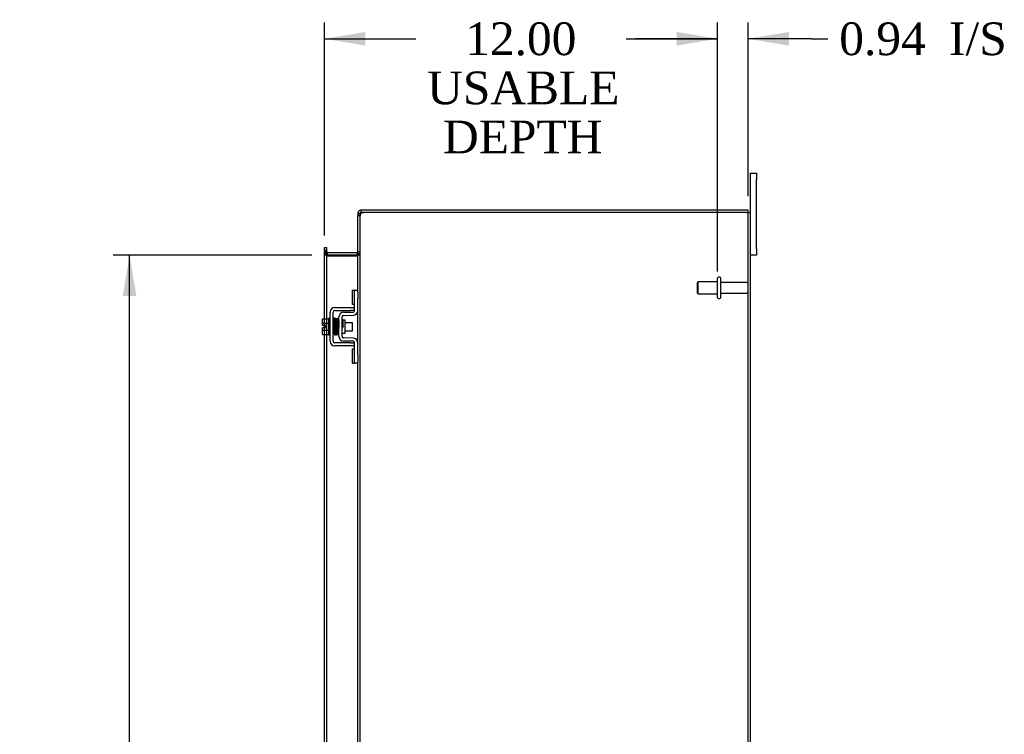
# Model space of a CAD drawing. Header units: inches. Extents: x 18 to 235, y 8 to 157.
# Tile 6 of 9: x 137 to 167, y 88 to 110. Entities that reach past the tile are written whole.
import ezdxf
from ezdxf.enums import TextEntityAlignment as Align

# ---------------------------------------------------------------- set-up
doc = ezdxf.new("R2010")
doc.units = ezdxf.units.IN
doc.header["$MEASUREMENT"] = 0
for name, color, linetype in [('COM42667', 7, 'CONTINUOUS'), ('COM42780', 7, 'CONTINUOUS'), ('COM48463', 7, 'CONTINUOUS'), ('COM70236-3', 7, 'CONTINUOUS'), ('DEFAULT', 7, 'CONTINUOUS'), ('FET07710', 7, 'CONTINUOUS'), ('SCC19011', 7, 'CONTINUOUS'), ('SPR20265', 7, 'CONTINUOUS'), ('STD26094', 7, 'CONTINUOUS'), ('WAF25035', 7, 'CONTINUOUS')]:
    doc.layers.add(name, color=color, linetype=linetype)
doc.styles.add('SEACAD_TIMES_NEW_ROMAN', font='times.ttf')

# ---------------------------------------------------------------- blocks, each defined once
blk = doc.blocks.new('GDIMGGROUP13')
at = {"layer": 'DEFAULT', "linetype": 'Continuous'}
for points in [[(147.324, 109.455), (146.074, 109.247), (147.324, 109.038)], [(156.828, 109.455), (156.828, 109.038), (158.078, 109.247)]]:
    blk.add_hatch(color=136, dxfattribs=at).paths.add_polyline_path(points)
at = {"layer": 'DEFAULT', "color": 136, "linetype": 'Continuous'}
for p, q in [((146.074, 103.234), (146.074, 109.747)), ((158.078, 102.139), (158.078, 109.747)), ((146.074, 109.247), (148.858, 109.247)), ((155.293, 109.247), (158.078, 109.247))]:
    blk.add_line(p, q, dxfattribs=at)
at = {"layer": 'DEFAULT', "color": 136, "linetype": 'Continuous', "style": 'SEACAD_TIMES_NEW_ROMAN'}
for s, p in [('12.00', (150.37, 109.747)), ('USABLE', (149.208, 108.247)), ('DEPTH', (149.694, 106.747))]:
    blk.add_text(s, height=1, dxfattribs=at).set_placement(p, align=Align.TOP_LEFT)
blk = doc.blocks.new('GDIMGGROUP20')
at = {"layer": 'DEFAULT', "linetype": 'Continuous'}
for points in [[(139.91, 101.389), (140.327, 101.389), (140.118, 102.639)], [(139.91, 58.639), (140.118, 57.389), (140.327, 58.639)]]:
    blk.add_hatch(color=136, dxfattribs=at).paths.add_polyline_path(points)
at = {"layer": 'DEFAULT', "color": 136, "linetype": 'Continuous'}
for p, q in [((145.682, 102.639), (139.618, 102.639)), ((140.118, 81.733), (140.118, 102.639)), ((140.118, 57.389), (140.118, 78.024)), ((145.682, 57.389), (139.618, 57.389))]:
    blk.add_line(p, q, dxfattribs=at)
at = {"layer": 'DEFAULT', "color": 136, "linetype": 'Continuous', "style": 'SEACAD_TIMES_NEW_ROMAN'}
for s, p in [('45.25', (138.412, 81.383)), ('OPENING ', (136.682, 79.883))]:
    blk.add_text(s, height=1, dxfattribs=at).set_placement(p, align=Align.TOP_LEFT)
blk = doc.blocks.new('GDIMGGROUP27')
at = {"layer": 'DEFAULT', "linetype": 'Continuous'}
for points in [[(156.828, 109.455), (156.828, 109.038), (158.078, 109.247)], [(160.265, 109.455), (159.015, 109.247), (160.265, 109.038)]]:
    blk.add_hatch(color=136, dxfattribs=at).paths.add_polyline_path(points)
at = {"layer": 'DEFAULT', "color": 136, "linetype": 'Continuous'}
for p, q in [((158.078, 102.139), (158.078, 109.747)), ((159.015, 104.442), (159.015, 109.747)), ((158.078, 109.247), (155.578, 109.247)), ((160.947, 109.247), (159.015, 109.247)), ((160.947, 109.247), (161.447, 109.247))]:
    blk.add_line(p, q, dxfattribs=at)
at = {"layer": 'DEFAULT', "color": 136, "linetype": 'Continuous', "style": 'SEACAD_TIMES_NEW_ROMAN'}
for s, p in [('I/S', (165.151, 109.747)), ('0.94', (161.797, 109.747))]:
    blk.add_text(s, height=1, dxfattribs=at).set_placement(p, align=Align.TOP_LEFT)

msp = doc.modelspace()

# ---------------------------------------------------------------- linework, layer by layer
at = {"layer": 'COM42667', "color": 7}
for p, q in [((146.241, 100.006), (146.241, 100.898)), ((146.336, 100.006), (146.336, 100.898)), ((146.384, 101.041), (146.867, 101.041)), ((146.384, 100.946), (146.867, 100.946)), ((146.867, 101.041), (146.992, 101.041)), ((146.992, 100.946), (146.867, 100.946)), ((146.867, 99.958), (146.384, 99.958)), ((146.867, 99.863), (146.384, 99.863)), ((146.867, 99.958), (146.992, 99.958)), ((146.992, 99.863), (146.867, 99.863))]:
    msp.add_line(p, q, dxfattribs=at)
for centre, radius, start, end in [((146.384, 100.898), 0.143, 90, 180), ((146.384, 100.898), 0.048, 90, 180), ((146.384, 100.006), 0.143, 180, 270), ((146.384, 100.006), 0.048, 180, 270)]:
    msp.add_arc(centre, radius, start, end, dxfattribs=at)
at = {"layer": 'COM42780', "color": 7}
for p, q in [((146.927, 101.13), (146.927, 101.567)), ((146.927, 101.567), (146.978, 101.567)), ((146.992, 101.567), (146.978, 101.567)), ((146.992, 101.317), (146.992, 101.567)), ((146.992, 101.567), (147.087, 101.567)), ((147.087, 101.521), (147.087, 101.317)), ((146.978, 101.13), (146.927, 101.13)), ((146.978, 101.13), (146.992, 101.13)), ((146.992, 100.945), (146.992, 101.317)), ((147.087, 100.945), (147.087, 101.317)), ((146.655, 100.892), (146.945, 100.897)), ((146.657, 100.797), (146.946, 100.802)), ((146.515, 100.155), (146.515, 100.749)), ((146.61, 100.155), (146.61, 100.749)), ((146.705, 100.647), (146.638, 100.647)), ((146.705, 100.257), (146.705, 100.647)), ((146.61, 100.257), (146.705, 100.257)), ((146.945, 100.007), (146.655, 100.012)), ((146.946, 100.102), (146.657, 100.107)), ((146.992, 99.587), (146.992, 99.959)), ((147.087, 99.587), (147.087, 99.959)), ((146.927, 99.337), (146.927, 99.774)), ((146.927, 99.774), (146.978, 99.774)), ((146.992, 99.774), (146.978, 99.774)), ((146.992, 99.337), (146.992, 99.587)), ((147.087, 99.587), (147.087, 99.383)), ((146.927, 99.337), (146.978, 99.337)), ((146.978, 99.337), (146.992, 99.337)), ((147.087, 99.337), (146.992, 99.337))]:
    msp.add_line(p, q, dxfattribs=at)
for centre, radius, start, end in [((146.658, 100.749), 0.143, 91, 180), ((146.658, 100.749), 0.048, 91, 180), ((146.944, 100.945), 0.048, 271, 0), ((146.944, 100.945), 0.143, 271, 0), ((146.658, 100.155), 0.143, 180, 269), ((146.658, 100.155), 0.048, 180, 269), ((146.944, 99.959), 0.048, 0, 89), ((146.944, 99.959), 0.143, 0, 89)]:
    msp.add_arc(centre, radius, start, end, dxfattribs=at)
at = {"layer": 'COM48463', "color": 7}
for p, q in [((147.159, 103.837), (147.087, 103.837)), ((147.087, 101.521), (147.087, 103.837)), ((147.159, 103.837), (147.164, 103.869)), ((147.159, 56.191), (147.159, 103.837)), ((158.979, 103.942), (147.313, 103.942)), ((158.979, 103.942), (159.087, 103.942)), ((159.015, 56.086), (159.015, 103.942)), ((159.087, 56.086), (159.087, 103.942)), ((146.074, 102.774), (146.074, 102.734)), ((146.146, 102.774), (146.074, 102.774)), ((146.074, 100.693), (146.074, 102.734)), ((146.146, 102.699), (146.074, 102.699)), ((146.169, 102.614), (146.145, 102.614)), ((146.146, 102.734), (146.146, 102.774)), ((146.146, 100.693), (146.146, 102.734)), ((146.169, 102.614), (146.182, 102.614)), ((146.182, 102.614), (147.051, 102.614)), ((147.051, 102.614), (147.061, 102.614)), ((147.061, 102.614), (147.081, 102.614)), ((147.087, 102.688), (147.159, 102.688)), ((147.087, 99.959), (147.087, 100.945)), ((146.074, 100.486), (146.074, 100.693)), ((146.074, 100.418), (146.074, 100.486)), ((146.146, 100.211), (146.146, 100.693)), ((146.074, 100.211), (146.074, 100.418)), ((146.074, 86.101), (146.074, 100.211)), ((146.146, 86.116), (146.146, 100.211)), ((147.087, 81.083), (147.087, 99.383))]:
    msp.add_line(p, q, dxfattribs=at)
for centre, radius, start, end in [((147.134, 103.833), 0.0474, 129.5351, 175.4044), ((147.24, 103.699), 0.219, 101.9345, 128.5283), ((147.255, 103.837), 0.0962, 128.8912, 160.5605), ((147.313, 103.692), 0.25, 90, 118.1546), ((146.334, 102.706), 0.189, 182.2399, 209.1867), ((146.945, 102.696), 0.142, 324.6894, 356.6558)]:
    msp.add_arc(centre, radius, start, end, dxfattribs=at)
for points in [[(146.074, 102.699), (146.074, 102.692), (146.075, 102.685), (146.082, 102.671), (146.087, 102.663), (146.1, 102.649), (146.107, 102.642), (146.125, 102.628), (146.135, 102.621), (146.145, 102.614)], [(147.081, 102.614), (147.092, 102.62), (147.103, 102.626), (147.122, 102.639), (147.13, 102.645), (147.144, 102.657), (147.149, 102.663), (147.157, 102.676), (147.159, 102.682), (147.159, 102.688)]]:
    msp.add_open_spline(points, degree=3, knots=[0, 0, 0, 0, 0.25, 0.25, 0.5, 0.5, 0.75, 0.75, 1, 1, 1, 1], dxfattribs=at)
at = {"layer": 'COM70236-3', "color": 7}
for p, q in [((147.087, 103.906), (147.087, 103.837)), ((147.159, 103.906), (147.087, 103.906)), ((147.164, 103.925), (147.159, 103.906)), ((147.159, 103.906), (147.159, 103.837)), ((147.195, 103.942), (147.195, 104.014)), ((147.313, 104.014), (147.195, 104.014)), ((147.313, 103.942), (147.195, 103.942)), ((159.015, 104.014), (147.313, 104.014)), ((159.015, 103.942), (159.015, 104.014)), ((146.074, 102.869), (146.146, 102.869)), ((146.074, 102.798), (146.074, 102.869)), ((146.146, 102.798), (146.146, 102.869)), ((146.074, 102.774), (146.074, 102.798)), ((146.146, 102.747), (146.074, 102.747)), ((146.151, 102.662), (146.145, 102.645)), ((146.146, 102.774), (146.146, 102.798)), ((146.169, 102.713), (146.151, 102.662)), ((147.051, 102.711), (146.182, 102.711)), ((147.051, 102.639), (146.182, 102.639)), ((147.061, 102.712), (147.079, 102.65)), ((147.079, 102.65), (147.081, 102.643)), ((147.087, 102.747), (147.159, 102.747))]:
    msp.add_line(p, q, dxfattribs=at)
for centre, radius, start, end in [((147.195, 103.906), 0.108, 147.3569, 180), ((147.195, 103.906), 0.108, 90, 147.3569), ((147.195, 103.906), 0.036, 90, 147.3569), ((146.182, 102.747), 0.108, 180, 250.2179), ((146.182, 102.747), 0.108, 250.2179, 257.0013), ((146.182, 102.747), 0.036, 180, 250.2179), ((146.182, 102.747), 0.108, 257.0013, 270), ((146.182, 102.747), 0.036, 250.2179, 270), ((147.051, 102.747), 0.036, 270, 286.2205), ((147.051, 102.747), 0.108, 270, 286.2205), ((147.051, 102.747), 0.036, 286.2205, 0), ((147.051, 102.747), 0.108, 286.2205, 360)]:
    msp.add_arc(centre, radius, start, end, dxfattribs=at)
at = {"layer": 'FET07710', "color": 7}
for p, q in [((159.087, 104.951), (159.087, 105.139)), ((159.087, 105.139), (159.274, 105.139)), ((159.274, 105.139), (159.274, 104.951)), ((159.087, 103.942), (159.087, 104.951)), ((159.274, 102.826), (159.274, 104.951)), ((159.274, 102.639), (159.087, 102.639)), ((159.274, 102.826), (159.274, 102.639))]:
    msp.add_line(p, q, dxfattribs=at)
at = {"layer": 'SCC19011', "color": 7}
for p, q in [((146.015, 100.693), (146.196, 100.693)), ((146.015, 100.561), (146.015, 100.693)), ((146.015, 100.561), (146.196, 100.561)), ((146.015, 100.486), (146.015, 100.561)), ((146.11, 100.486), (146.015, 100.486)), ((146.11, 100.418), (146.11, 100.486)), ((146.359, 100.574), (146.336, 100.574)), ((146.409, 100.574), (146.394, 100.574)), ((146.459, 100.574), (146.444, 100.574)), ((146.509, 100.574), (146.494, 100.574)), ((146.928, 100.574), (146.705, 100.574)), ((146.928, 100.33), (146.928, 100.574)), ((146.015, 100.343), (146.015, 100.418)), ((146.11, 100.418), (146.015, 100.418)), ((146.015, 100.343), (146.196, 100.343)), ((146.015, 100.211), (146.015, 100.343)), ((146.015, 100.211), (146.196, 100.211)), ((146.336, 100.33), (146.368, 100.33)), ((146.403, 100.33), (146.418, 100.33)), ((146.453, 100.33), (146.468, 100.33)), ((146.503, 100.33), (146.515, 100.33)), ((146.705, 100.33), (146.928, 100.33))]:
    msp.add_line(p, q, dxfattribs=at)
at = {"layer": 'SPR20265', "color": 7}
msp.add_line((146.614, 100.452), (146.649, 100.452), dxfattribs=at)
for centre, radius, start, end in [((151.317, 100.273), 4.985, 175.1825, 176.5376), ((146.469, 100.677), 0.0181, 0.2962, 180.6354), ((151.287, 100.274), 4.919, 179.5817, 179.9446)]:
    msp.add_arc(centre, radius, start, end, dxfattribs=at)
for start_param, end_param in [(0, 2.474646), (3.808539, 6.283185)]:
    msp.add_ellipse((146.35, 100.279), major_axis=(0.0175, 0), ratio=0.707107, start_param=start_param, end_param=end_param, dxfattribs=at)
for points, knots in [([(146.386, 100.694), (146.386, 100.694), (146.386, 100.696), (146.385, 100.698), (146.384, 100.7), (146.383, 100.703), (146.38, 100.706), (146.378, 100.708), (146.375, 100.709), (146.37, 100.71), (146.364, 100.71), (146.357, 100.706), (146.351, 100.698), (146.35, 100.692), (146.349, 100.688)], [0.0247586, 0.0247586, 0.0247586, 0.0247586, 0.0394799, 0.0780267, 0.1170502, 0.1577954, 0.2011902, 0.2478129, 0.2979655, 0.3517973, 0.4729948, 0.6248981, 0.8034762, 1, 1, 1, 1]), ([(146.351, 100.689), (146.352, 100.689), (146.353, 100.686), (146.356, 100.656), (146.358, 100.601), (146.36, 100.546), (146.362, 100.499), (146.364, 100.449), (146.365, 100.398), (146.367, 100.349), (146.369, 100.303), (146.371, 100.264), (146.373, 100.235), (146.375, 100.216), (146.376, 100.214), (146.376, 100.213)], [0.041658, 0.041658, 0.041658, 0.041658, 0.1062331, 0.2177365, 0.3345116, 0.3951575, 0.4571173, 0.5204025, 0.5850154, 0.650919, 0.7181243, 0.7866617, 0.856475, 0.927577, 0.9945625, 0.9945625, 0.9945625, 0.9945625]), ([(146.411, 100.217), (146.41, 100.219), (146.408, 100.224), (146.406, 100.268), (146.403, 100.327), (146.401, 100.385), (146.399, 100.434), (146.398, 100.484), (146.396, 100.535), (146.394, 100.582), (146.392, 100.625), (146.39, 100.66), (146.389, 100.684), (146.387, 100.695), (146.386, 100.696), (146.386, 100.695)], [0.0084013, 0.0084013, 0.0084013, 0.0084013, 0.1047673, 0.2149815, 0.3308118, 0.3911182, 0.4528716, 0.5160814, 0.5807303, 0.6468516, 0.7144807, 0.783578, 0.8541849, 0.926338, 0.9626406, 0.9626406, 0.9626406, 0.9626406]), ([(146.4, 100.687), (146.399, 100.682), (146.397, 100.661), (146.395, 100.619), (146.394, 100.592), (146.394, 100.59)], [0.1075026, 0.1075026, 0.1075026, 0.1075026, 0.219859, 0.336958, 0.3455788, 0.3455788, 0.3455788, 0.3455788]), ([(146.438, 100.677), (146.438, 100.683), (146.437, 100.689), (146.43, 100.698), (146.424, 100.701), (146.419, 100.702), (146.416, 100.702), (146.412, 100.701), (146.409, 100.699), (146.406, 100.696), (146.403, 100.692), (146.402, 100.688), (146.402, 100.686), (146.402, 100.684)], [0, 0, 0, 0, 0.337377, 0.476585, 0.593946, 0.643993, 0.690857, 0.738213, 0.787078, 0.837877, 0.890521, 0.944659, 1, 1, 1, 1]), ([(146.403, 100.679), (146.404, 100.671), (146.405, 100.656), (146.408, 100.601), (146.411, 100.53), (146.414, 100.45), (146.416, 100.371), (146.419, 100.301), (146.422, 100.248), (146.424, 100.233), (146.425, 100.225)], [0, 0, 0, 0, 0.125356, 0.250547, 0.375714, 0.500726, 0.625702, 0.75054, 0.875328, 1, 1, 1, 1]), ([(146.46, 100.227), (146.459, 100.235), (146.457, 100.249), (146.454, 100.302), (146.451, 100.371), (146.449, 100.45), (146.446, 100.531), (146.443, 100.602), (146.44, 100.657), (146.439, 100.673), (146.438, 100.681)], [0, 0, 0, 0, 0.123677, 0.247763, 0.372182, 0.497025, 0.622181, 0.747773, 0.873664, 1, 1, 1, 1]), ([(146.451, 100.679), (146.45, 100.676), (146.448, 100.67), (146.446, 100.631), (146.444, 100.599), (146.444, 100.587)], [0, 0, 0, 0, 0.1069729, 0.2190176, 0.2772299, 0.2772299, 0.2772299, 0.2772299]), ([(146.451, 100.675), (146.452, 100.673), (146.454, 100.668), (146.457, 100.624), (146.46, 100.555), (146.463, 100.481), (146.465, 100.419), (146.467, 100.372), (146.468, 100.328), (146.47, 100.289), (146.472, 100.258), (146.474, 100.236), (146.476, 100.227), (146.476, 100.227), (146.477, 100.227)], [0.0031575, 0.0031575, 0.0031575, 0.0031575, 0.106276, 0.2177664, 0.3343795, 0.4562757, 0.5195077, 0.5840716, 0.6500082, 0.7172741, 0.7858907, 0.8559002, 0.9272657, 0.9562295, 0.9562295, 0.9562295, 0.9562295]), ([(146.511, 100.235), (146.51, 100.235), (146.509, 100.237), (146.506, 100.263), (146.504, 100.311), (146.502, 100.362), (146.5, 100.405), (146.499, 100.452), (146.497, 100.499), (146.495, 100.546), (146.493, 100.59), (146.492, 100.627), (146.49, 100.656), (146.488, 100.676), (146.487, 100.678), (146.486, 100.679)], [0.0493682, 0.0493682, 0.0493682, 0.0493682, 0.1041505, 0.2141198, 0.3297994, 0.3901531, 0.4519694, 0.5152557, 0.5800319, 0.6463064, 0.7140466, 0.7832821, 0.8540388, 0.9262663, 0.9997798, 0.9997798, 0.9997798, 0.9997798]), ([(146.515, 100.686), (146.513, 100.686), (146.507, 100.684), (146.5, 100.674), (146.499, 100.663), (146.497, 100.638), (146.495, 100.607), (146.494, 100.589), (146.494, 100.581)], [0.5049436, 0.5049436, 0.5049436, 0.5049436, 0.5126381, 0.5301382, 0.5631975, 0.6133029, 0.6453829, 0.6655854, 0.6655854, 0.6655854, 0.6655854]), ([(146.504, 100.659), (146.504, 100.658), (146.505, 100.652), (146.506, 100.628), (146.508, 100.59), (146.51, 100.547), (146.512, 100.493), (146.514, 100.451), (146.515, 100.428), (146.515, 100.425)], [0.5252176, 0.5252176, 0.5252176, 0.5252176, 0.5500519, 0.604828, 0.6390024, 0.6775462, 0.720453, 0.7677407, 0.7732337, 0.7732337, 0.7732337, 0.7732337]), ([(146.636, 100.654), (146.636, 100.655), (146.636, 100.658), (146.634, 100.662), (146.632, 100.665), (146.629, 100.668), (146.626, 100.67), (146.621, 100.671), (146.615, 100.671), (146.611, 100.67), (146.61, 100.669)], [0, 0, 0, 0, 0.0589773, 0.1211115, 0.1849679, 0.2490189, 0.31194, 0.3728411, 0.4898099, 0.5959107, 0.5959107, 0.5959107, 0.5959107]), ([(146.61, 100.549), (146.61, 100.543), (146.611, 100.525), (146.612, 100.493), (146.613, 100.467), (146.614, 100.452)], [0.6947964, 0.6947964, 0.6947964, 0.6947964, 0.7496304, 0.874808, 1, 1, 1, 1]), ([(146.649, 100.452), (146.648, 100.467), (146.647, 100.493), (146.645, 100.534), (146.644, 100.57), (146.642, 100.602), (146.64, 100.628), (146.639, 100.646), (146.637, 100.655), (146.636, 100.656), (146.636, 100.656)], [0, 0, 0, 0, 0.1236932, 0.2477957, 0.3722334, 0.4970307, 0.6222178, 0.7477992, 0.8737106, 0.9604174, 0.9604174, 0.9604174, 0.9604174]), ([(146.376, 100.215), (146.376, 100.214), (146.376, 100.211), (146.378, 100.207), (146.38, 100.204), (146.384, 100.2), (146.39, 100.197), (146.397, 100.197), (146.404, 100.2), (146.409, 100.205), (146.411, 100.211), (146.412, 100.214), (146.412, 100.216)], [0, 0, 0, 0, 0.065589, 0.134096, 0.204, 0.273642, 0.405923, 0.527776, 0.652215, 0.775569, 0.89228, 1, 1, 1, 1]), ([(146.411, 100.213), (146.412, 100.217), (146.414, 100.225), (146.417, 100.267), (146.418, 100.301), (146.419, 100.314)], [0, 0, 0, 0, 0.1087369, 0.2223139, 0.2823724, 0.2823724, 0.2823724, 0.2823724]), ([(146.424, 100.229), (146.425, 100.224), (146.426, 100.218), (146.433, 100.209), (146.438, 100.207), (146.443, 100.206), (146.446, 100.206), (146.45, 100.207), (146.454, 100.209), (146.457, 100.212), (146.459, 100.215), (146.46, 100.219), (146.46, 100.222), (146.461, 100.223)], [0, 0, 0, 0, 0.324319, 0.462115, 0.581304, 0.633213, 0.682431, 0.732423, 0.783847, 0.836789, 0.89085, 0.94542, 1, 1, 1, 1]), ([(146.462, 100.223), (146.463, 100.228), (146.465, 100.25), (146.468, 100.292), (146.469, 100.319), (146.469, 100.321)], [0.1097302, 0.1097302, 0.1097302, 0.1097302, 0.2224256, 0.3403895, 0.3502806, 0.3502806, 0.3502806, 0.3502806]), ([(146.477, 100.228), (146.477, 100.227), (146.477, 100.226), (146.478, 100.223), (146.48, 100.22), (146.482, 100.218), (146.485, 100.216), (146.488, 100.214), (146.492, 100.213), (146.498, 100.214), (146.506, 100.218), (146.512, 100.227), (146.513, 100.233), (146.513, 100.237)], [0.0423433, 0.0423433, 0.0423433, 0.0423433, 0.0780693, 0.1166064, 0.1566075, 0.1991192, 0.2448555, 0.2942488, 0.3475582, 0.468612, 0.6213089, 0.801496, 1, 1, 1, 1]), ([(146.61, 100.24), (146.611, 100.243), (146.613, 100.249), (146.613, 100.256), (146.614, 100.258)], [0.53014438, 0.53014438, 0.53014438, 0.53014438, 0.5577634, 0.5731101, 0.5731101, 0.5731101, 0.5731101])]:
    msp.add_open_spline(points, degree=3, knots=knots, dxfattribs=at)
msp.add_open_spline([(146.512, 100.232), (146.513, 100.238), (146.514, 100.243), (146.515, 100.252)], degree=3, dxfattribs=at)
at = {"layer": 'STD26094', "color": 7}
for p, q in [((157.49, 101.826), (157.453, 101.789)), ((157.453, 101.789), (157.453, 101.489)), ((157.49, 101.451), (157.49, 101.826)), ((158.078, 101.826), (157.49, 101.826)), ((158.078, 101.344), (158.078, 101.934)), ((158.148, 101.964), (158.108, 101.964)), ((158.178, 101.344), (158.178, 101.934)), ((158.955, 101.804), (158.178, 101.804)), ((157.453, 101.489), (157.49, 101.451)), ((157.49, 101.451), (158.078, 101.451)), ((158.178, 101.474), (158.955, 101.474)), ((158.108, 101.314), (158.148, 101.314))]:
    msp.add_line(p, q, dxfattribs=at)
for centre, radius, start, end in [((158.108, 101.934), 0.03, 90, 180), ((158.148, 101.934), 0.03, 0, 90), ((158.955, 101.744), 0.06, 0, 90), ((158.955, 101.534), 0.06, 270, 0), ((158.108, 101.344), 0.03, 180, 270), ((158.148, 101.344), 0.03, 270, 0)]:
    msp.add_arc(centre, radius, start, end, dxfattribs=at)
at = {"layer": 'WAF25035', "color": 7}
for p, q in [((146.196, 100.702), (146.196, 100.202)), ((146.241, 100.702), (146.196, 100.702)), ((146.196, 100.202), (146.241, 100.202))]:
    msp.add_line(p, q, dxfattribs=at)

# ---------------------------------------------------------------- block references
at = {"layer": 'DEFAULT', "color": 7}
for name in ['GDIMGGROUP27', 'GDIMGGROUP13', 'GDIMGGROUP20']:
    msp.add_blockref(name, (0, 0), dxfattribs=at)

doc.saveas('drawing.dxf')
